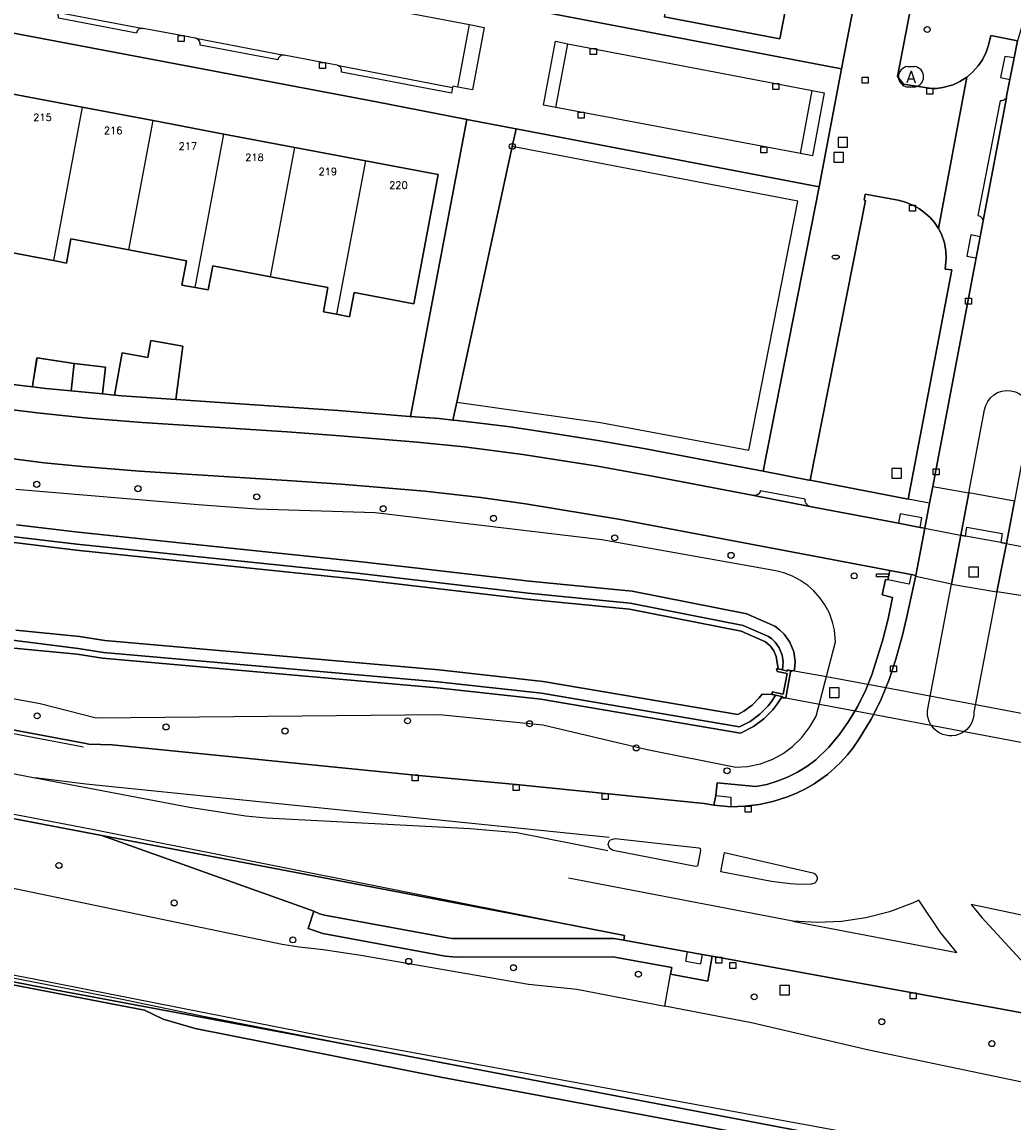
# Model space of a CAD drawing. Header units: metres. Extents: x 108000 to 109000, y 423600 to 424200.
# Tile 31 of 106: x 108302 to 108384, y 423992 to 424083. Entities that reach past the tile are written whole.
import ezdxf

# ---------------------------------------------------------------- set-up
doc = ezdxf.new("R2010")
doc.units = ezdxf.units.M
doc.header["$MEASUREMENT"] = 0
for name, color, linetype in [('afval apart plaats', 10, 'Continuous'), ('bord', 10, 'Continuous'), ('brandkraan _ -put', 10, 'Continuous'), ('Duiker', 10, 'Continuous'), ('Erf', 10, 'Continuous'), ('Fietspad', 10, 'Continuous'), ('grasland overig', 10, 'Continuous'), ('groenvoorziening', 10, 'Continuous'), ('Hek', 10, 'Continuous'), ('Huisnummers', 10, 'Continuous'), ('inspectie- _rioolput', 10, 'Continuous'), ('kolk', 10, 'Continuous'), ('Muur', 10, 'Continuous'), ('oever_ slootkant', 10, 'Continuous'), ('onverhard', 10, 'Continuous'), ('OV-baan', 10, 'Continuous'), ('Overkapping', 10, 'Continuous'), ('pand', 10, 'Continuous'), ('rietland', 10, 'Continuous'), ('rijbaan lokale weg', 10, 'Continuous'), ('spoorbaan', 10, 'Continuous'), ('vegetatieobject', 10, 'Continuous'), ('Voetpad', 10, 'Continuous'), ('waterleidingput', 10, 'Continuous'), ('waterloop_ sloot', 10, 'Continuous'), ('Wegmarkering', 10, 'Continuous'), ('Woonerf', 10, 'Continuous')]:
    doc.layers.add(name, color=color, linetype=linetype)
doc.styles.get("Standard").update_dxf_attribs({"font": 'txt.shx'})

# ---------------------------------------------------------------- blocks, each defined once
blk = doc.blocks.new('138_ACAD_1_FMEBLOCK54')
at = {"layer": 'Erf', "color": 52, "true_color": 0xd2d200}
blk.add_lwpolyline([(63.7315, -72.0625), (65.6015, -72.2875), (65.6405, -72.0345), (65.9765, -69.8685), (69.0755, -70.3505), (71.6815, -70.6425), (71.4315, -72.8775), (72.4445, -72.9745), (73.0695, -69.4625), (75.2125, -69.8435), (75.4655, -68.4175), (78.1285, -68.8915), (77.5345, -73.3395), (91.0715, -74.2625), (96.9895, -74.7395), (97.0525, -74.7445), (97.0905, -74.7475), (101.7685, -50.0095), (101.6955, -49.9955), (101.6475, -49.9865), (94.2515, -48.5425), (39.6315, -38.2025)], dxfattribs=at)
blk = doc.blocks.new('138_ACAD_1_FMEBLOCK84')
at = {"layer": 'grasland overig', "color": 3, "true_color": 0x00f000}
for points in [[(-167.531, 31.169), (-144.923, 26.777), (-120.122, 22.178), (-118.764, 22.792), (-117.604, 22.601), (-115.872, 22.139), (-115.012, 21.203), (-98.799, 17.887), (-68.836, 12.149), (-65.978, 11.831), (-64.824, 12.413), (-63.565, 12.293), (-62.248, 11.855), (-60.29, 10.893), (-58.004, 10.317), (-42.858, 7.244), (-18.962, 2.816), (-16.448, 3.349), (-3.137, 0.778), (-1.584, 0.037), (1.088, -0.735), (21.54, -4.793), (49.518, -10.005)], [(314.89, -59.398), (295.831, -55.687), (291.926, -52.454), (285.612, -51.239), (280.645, -52.884), (219.883, -41.33), (57.622, -10.446), (11.975, -1.734), (-10.919, 2.538), (-39.438, 8.051), (-64.058, 12.757), (-92.04, 18.042), (-110.15, 21.407), (-138.518, 26.79), (-138.551, 26.796), (-139.222, 26.952), (-150.074, 29.017)]]:
    blk.add_lwpolyline(points, dxfattribs=at)
blk = doc.blocks.new('138_ACAD_1_FMEBLOCK105')
at = {"layer": 'groenvoorziening', "color": 3}
blk.add_lwpolyline([(-15.464, -52.127), (-16.98, -60.088), (-16.498, -60.743), (-14.169, -61.092), (-13.728, -61.079), (-13.204, -61.01), (-12.357, -60.772), (-11.796, -60.515), (-11.201, -60.138), (-10.73, -59.74), (-10.259, -59.217), (-9.912, -58.707), (-9.598, -58.076), (-9.401, -57.491), (-9.219, -56.677), (-6.99, -57.108)], dxfattribs=at)

msp = doc.modelspace()

# ---------------------------------------------------------------- linework, layer by layer
at = {"layer": 'afval apart plaats', "color": 32, "true_color": 0xe17500}
for p, q in [((108375.293, 424079.641), (108375.893, 424079.641)), ((108375.293, 424077.941), (108375.893, 424077.941))]:
    msp.add_line(p, q, dxfattribs=at)
for centre, start, end in [((108375.4, 424078.791), 97.15267, 262.84733), ((108375.787, 424078.791), 277.15267, 82.84733)]:
    msp.add_arc(centre, 0.857, start, end, dxfattribs=at)
at = {"layer": 'bord', "color": 30, "true_color": 0xf07a00}
msp.add_lwpolyline([(108372.703, 424037.41), (108373.703, 424037.41), (108373.703, 424037.16), (108372.703, 424037.16), (108372.703, 424037.41)], dxfattribs=at)
at = {"layer": 'brandkraan _ -put', "color": 5}
msp.add_ellipse((108369.32, 424063.773), major_axis=(0.3, 0), ratio=0.583333, dxfattribs=at)
at = {"layer": 'Duiker', "color": 12, "true_color": 0xc30000}
msp.add_lwpolyline([(108365.561, 424029.352), (108365.154, 424027.067), (108370.939, 424026.001), (108384.747, 424023.388), (108389.357, 424022.503), (108391.525, 424022.07), (108391.954, 424024.328), (108388.151, 424025.124), (108373.482, 424027.896), (108368.546, 424028.82), (108365.561, 424029.352)], dxfattribs=at)
at = {"layer": 'Erf', "color": 52, "true_color": 0xd2d200}
for points in [[(108345.3, 424084.12), (108369.81, 424079.44), (108371.376, 424087.659)], [(108365.657, 424087.181), (108364.66, 424081.95), (108355.02, 424083.79)], [(108300.67, 424077.38), (108306.56, 424076.26), (108312.46, 424075.14), (108318.36, 424074.02), (108324.26, 424072.91), (108330.15, 424071.79), (108336.22, 424070.64), (108334.19, 424059.88), (108329.21, 424060.82), (108328.83, 424058.81), (108327.75, 424059.01), (108326.65, 424059.22), (108327.03, 424061.24), (108322.236, 424062.144), (108317.43, 424063.05), (108317.05, 424061.04), (108315.97, 424061.25), (108314.86, 424061.45), (108315.24, 424063.47), (108310.438, 424064.378)], [(108310.438, 424064.378), (108305.62, 424065.29), (108305.24, 424063.28), (108304.16, 424063.48), (108298.266, 424064.605)]]:
    msp.add_lwpolyline(points, dxfattribs=at)
at = {"layer": 'Fietspad', "color": 255}
for points in [[(108299.696, 424047.111), (108303.385, 424046.655), (108306.555, 424046.327), (108311.319, 424045.941), (108323.637, 424045.174), (108328.132, 424044.859), (108335.107, 424044.273), (108339.77, 424043.753), (108343.486, 424043.223), (108351.397, 424041.936), (108367.833, 424038.813), (108373.816, 424037.662), (108375.595, 424037.332), (108376.002, 424037.265), (108376.735, 424041.212), (108376.353, 424041.265), (108374.562, 424041.616), (108367.17, 424043.011), (108362.488, 424043.921), (108354.07, 424045.544), (108349.479, 424046.353), (108343.26, 424047.343), (108338.381, 424047.978), (108334.465, 424048.371), (108328.056, 424048.897), (108323.625, 424049.213), (108311.563, 424049.991), (108307.025, 424050.363), (108303.063, 424050.771), (108299.109, 424051.258)], [(108383.546, 424039.922), (108383.066, 424040.008), (108380.122, 424040.536), (108379.743, 424040.604), (108378.971, 424036.545), (108382.74, 424035.903), (108383.546, 424039.922)]]:
    msp.add_lwpolyline(points, dxfattribs=at)
at = {"layer": 'groenvoorziening', "color": 3}
for p, q in [((108342.381, 424072.99), (108337.762, 424051.686)), ((108355.095, 424001.397), (108355.571, 424004.048))]:
    msp.add_line(p, q, dxfattribs=at)
for points in [[(108337.762, 424051.686), (108337.439, 424050.197), (108337.801, 424050.158), (108338.001, 424050.137), (108339.246, 424050.003), (108342.193, 424049.63), (108345.133, 424049.199), (108349.493, 424048.506), (108353.342, 424047.842), (108363.273, 424045.951), (108367.935, 424069.629), (108342.699, 424074.457), (108342.381, 424072.99)], [(108337.762, 424051.686), (108349.735, 424049.987), (108362.088, 424047.696), (108366.172, 424068.439), (108342.381, 424072.99)], [(108377.886, 424066.145), (108377.55, 424066.644), (108377.205, 424067.04), (108376.803, 424067.412), (108376.287, 424067.791), (108375.729, 424068.103), (108375.707, 424068.112), (108375.136, 424068.345), (108374.519, 424068.513), (108371.776, 424069.011), (108371.681, 424068.518), (108371.791, 424068.502), (108367.192, 424045.208), (108368.331, 424044.986), (108375.342, 424043.617), (108378.984, 424062.714), (108378.432, 424062.773), (108378.511, 424063.677), (108378.491, 424064.278), (108378.372, 424064.955), (108378.12, 424065.686), (108377.886, 424066.145)], [(108286.649, 424027.044), (108306.728, 424023.286), (108307.125, 424023.211), (108309.067, 424023.149), (108334.302, 424020.644), (108342.705, 424019.846), (108358.352, 424018.257), (108359.157, 424018.119), (108359.333, 424018.929), (108359.434, 424019.988), (108362.666, 424019.678), (108363.568, 424019.864), (108364.451, 424020.126), (108365.308, 424020.462), (108366.133, 424020.87), (108366.921, 424021.347), (108367.676, 424021.896), (108368.739, 424022.969), (108369.604, 424023.997), (108370.388, 424025.087), (108371.168, 424026.38), (108371.834, 424027.736), (108372.326, 424028.985), (108373.204, 424031.827), (108373.69, 424033.662), (108374.059, 424035.432), (108373.191, 424035.636), (108373.46, 424036.917), (108373.651, 424036.886), (108373.816, 424037.662), (108367.833, 424038.813), (108351.397, 424041.936), (108343.486, 424043.223), (108339.77, 424043.753), (108335.107, 424044.273), (108328.132, 424044.859), (108323.637, 424045.174), (108311.319, 424045.941), (108306.555, 424046.327), (108303.385, 424046.655), (108299.696, 424047.111)], [(108138.129, 424046.876), (108146.989, 424041.851), (108157.849, 424037.52), (108168.905, 424032.931), (108182.253, 424027.62), (108192.048, 424025.269), (108204.888, 424022.522), (108222.866, 424018.9), (108245.299, 424014.704), (108251.06, 424013.626), (108275.349, 424008.843), (108302.389, 424003.694), (108326.877, 423998.869), (108372.999, 423990.397), (108534.805, 423959.886)], [(108287.111, 424029.513), (108303.048, 424026.609), (108307.714, 424025.405), (108336.306, 424025.673), (108344.925, 424024.835), (108353.616, 424022.779), (108361.003, 424021.287), (108361.983, 424021.359), (108363.049, 424021.588), (108364.071, 424021.971), (108364.933, 424022.44), (108365.727, 424023.019), (108366.51, 424023.777), (108367.175, 424024.642), (108367.687, 424025.554), (108369.308, 424031.721), (108369.218, 424032.703), (108369.06, 424033.375), (108368.788, 424034.116), (108368.423, 424034.815), (108368.031, 424035.384), (108367.508, 424035.975), (108366.991, 424036.433), (108366.342, 424036.88), (108365.729, 424037.2), (108364.991, 424037.478), (108364.32, 424037.641), (108349.84, 424040.221), (108330.962, 424042.477), (108321.064, 424042.787), (108316.217, 424043.157), (108301.045, 424044.423)], [(108301.093, 424041.481), (108306.232, 424040.866), (108315.189, 424039.933), (108329.564, 424038.436), (108334.499, 424037.866), (108343.809, 424036.79), (108349.789, 424036.203), (108352.356, 424035.951), (108361.906, 424034.059), (108362.015, 424034.011), (108364.236, 424033.041), (108364.641, 424032.743), (108365.034, 424032.362), (108365.492, 424031.715), (108365.82, 424030.897), (108365.938, 424030.089), (108365.877, 424029.397), (108365.54, 424029.236), (108365.154, 424027.067), (108364.898, 424027.08), (108364.884, 424027.18), (108364.843, 424027.188), (108364.796, 424027.087), (108364.736, 424027.024), (108364.418, 424026.52), (108364.082, 424026.082), (108363.336, 424025.32), (108362.469, 424024.682), (108361.4, 424024.131), (108344.746, 424026.953), (108336.125, 424027.913), (108308.263, 424030.362), (108306.15, 424030.694), (108300.86, 424031.21)], [(108131.678, 424035.49), (108164.816, 424029.292), (108175.668, 424027.227), (108176.339, 424027.071), (108176.372, 424027.065), (108204.74, 424021.682), (108222.85, 424018.317), (108250.832, 424013.032), (108275.452, 424008.326), (108303.971, 424002.813), (108326.865, 423998.541), (108372.512, 423989.829)], [(108355.571, 424004.048), (108355.678, 424004.621), (108350.742, 424005.488), (108337.769, 424005.486), (108336.801, 424005.566), (108326.614, 424007.452), (108325.373, 424007.859), (108325.844, 424009.297), (108308.197, 424015.594), (108270.916, 424022.724), (108231.619, 424030.404)], [(108225.573, 424025.806), (108239.195, 424022.504), (108268.905, 424016.755), (108284.927, 424014.067), (108287.56, 424014.322), (108290.659, 424013.588), (108292.252, 424012.998), (108323.219, 424006.56), (108324.621, 424006.331), (108326.622, 424006.109), (108329.76, 424005.631), (108343.739, 424003.227), (108347.763, 424002.821), (108355.095, 424001.397)], [(108388.167, 424000.229), (108359.02, 424005.567), (108358.667, 424003.486), (108355.571, 424004.048)], [(108598.719, 423954.111), (108595.156, 423954.385), (108582.669, 423956.823), (108556.924, 423962.007), (108548.501, 423963.677), (108535.174, 423966.32), (108495.785, 423973.438), (108469.057, 423978.33), (108449.566, 423981.897), (108414.761, 423988.894), (108404.762, 423990.904), (108372.085, 423997.741), (108362.311, 423999.995), (108355.095, 424001.397)]]:
    msp.add_lwpolyline(points, dxfattribs=at)
at = {"layer": 'Hek', "color": 30}
msp.add_lwpolyline([(108131.678, 424035.49), (108164.816, 424029.292), (108189.919, 424024.514), (108200.099, 424022.605), (108235.564, 424015.911), (108263.457, 424010.712), (108279.325, 424007.629), (108296.48, 424004.451), (108299.059, 424004.072), (108309.879, 424001.971), (108316.654, 424000.555), (108336.438, 423996.708), (108407.991, 423983.114)], dxfattribs=at)
at = {"layer": 'inspectie- _rioolput', "color": 30}
for p, q in [((108370.311, 424073.742), (108369.511, 424073.742)), ((108369.511, 424073.742), (108369.511, 424072.942)), ((108370.311, 424072.942), (108370.311, 424073.742)), ((108369.511, 424072.942), (108370.311, 424072.942)), ((108369.961, 424072.49), (108369.161, 424072.49)), ((108369.161, 424072.49), (108369.161, 424071.69)), ((108369.961, 424071.69), (108369.961, 424072.49)), ((108369.161, 424071.69), (108369.961, 424071.69)), ((108374.8, 424046.161), (108374, 424046.161)), ((108374, 424046.161), (108374, 424045.361)), ((108374.8, 424045.361), (108374.8, 424046.161)), ((108374, 424045.361), (108374.8, 424045.361)), ((108381.204, 424037.947), (108380.404, 424037.947)), ((108380.404, 424037.947), (108380.404, 424037.147)), ((108381.204, 424037.147), (108381.204, 424037.947)), ((108380.404, 424037.147), (108381.204, 424037.147)), ((108369.602, 424027.893), (108368.802, 424027.893)), ((108368.802, 424027.893), (108368.802, 424027.093)), ((108369.602, 424027.093), (108369.602, 424027.893)), ((108368.802, 424027.093), (108369.602, 424027.093)), ((108365.468, 424003.123), (108364.668, 424003.123)), ((108364.668, 424003.123), (108364.668, 424002.323)), ((108365.468, 424002.323), (108365.468, 424003.123)), ((108364.668, 424002.323), (108365.468, 424002.323))]:
    msp.add_line(p, q, dxfattribs=at)
at = {"layer": 'kolk', "color": 30, "true_color": 0xf07a00}
for p, q in [((108314.541, 424081.727), (108314.541, 424082.227)), ((108314.541, 424082.227), (108315.041, 424082.227)), ((108315.041, 424082.227), (108315.041, 424081.727)), ((108315.041, 424081.727), (108314.541, 424081.727)), ((108348.881, 424080.634), (108348.881, 424081.134)), ((108348.881, 424081.134), (108349.381, 424081.134)), ((108349.381, 424081.134), (108349.381, 424080.634)), ((108349.381, 424080.634), (108348.881, 424080.634)), ((108326.334, 424079.487), (108326.334, 424079.987)), ((108326.334, 424079.987), (108326.834, 424079.987)), ((108326.834, 424079.487), (108326.334, 424079.487)), ((108326.834, 424079.987), (108326.834, 424079.487)), ((108364.079, 424077.731), (108364.079, 424078.231)), ((108364.079, 424078.231), (108364.579, 424078.231)), ((108364.579, 424078.231), (108364.579, 424077.731)), ((108364.579, 424077.731), (108364.079, 424077.731)), ((108376.896, 424077.336), (108376.896, 424077.836)), ((108376.896, 424077.836), (108377.396, 424077.836)), ((108377.396, 424077.336), (108376.896, 424077.336)), ((108377.396, 424077.836), (108377.396, 424077.336)), ((108347.872, 424075.341), (108347.872, 424075.841)), ((108347.872, 424075.841), (108348.372, 424075.841)), ((108348.372, 424075.841), (108348.372, 424075.341)), ((108348.372, 424075.341), (108347.872, 424075.341)), ((108363.085, 424072.469), (108363.085, 424072.969)), ((108363.085, 424072.969), (108363.585, 424072.969)), ((108363.585, 424072.969), (108363.585, 424072.469)), ((108363.585, 424072.469), (108363.085, 424072.469)), ((108375.457, 424067.612), (108375.457, 424068.112)), ((108375.457, 424068.112), (108375.957, 424068.112)), ((108375.957, 424068.112), (108375.957, 424067.612)), ((108375.957, 424067.612), (108375.457, 424067.612)), ((108380.127, 424059.858), (108380.127, 424060.358)), ((108380.127, 424060.358), (108380.627, 424060.358)), ((108380.627, 424059.858), (108380.127, 424059.858)), ((108380.627, 424060.358), (108380.627, 424059.858)), ((108377.448, 424045.636), (108377.448, 424046.136)), ((108377.448, 424046.136), (108377.948, 424046.136)), ((108377.948, 424046.136), (108377.948, 424045.636)), ((108377.948, 424045.636), (108377.448, 424045.636)), ((108373.885, 424029.236), (108373.885, 424029.736)), ((108373.885, 424029.736), (108374.385, 424029.736)), ((108374.385, 424029.736), (108374.385, 424029.236)), ((108374.385, 424029.236), (108373.885, 424029.236)), ((108334.052, 424020.153), (108334.052, 424020.653)), ((108334.052, 424020.653), (108334.552, 424020.653)), ((108334.552, 424020.653), (108334.552, 424020.153)), ((108334.552, 424020.153), (108334.052, 424020.153)), ((108342.442, 424019.351), (108342.442, 424019.851)), ((108342.442, 424019.851), (108342.942, 424019.851)), ((108342.942, 424019.851), (108342.942, 424019.351)), ((108342.942, 424019.351), (108342.442, 424019.351)), ((108349.879, 424018.595), (108349.879, 424019.095)), ((108349.879, 424019.095), (108350.379, 424019.095)), ((108350.379, 424019.095), (108350.379, 424018.595)), ((108350.379, 424018.595), (108349.879, 424018.595)), ((108361.782, 424017.561), (108361.782, 424018.061)), ((108361.782, 424018.061), (108362.282, 424018.061)), ((108362.282, 424018.061), (108362.282, 424017.561)), ((108362.282, 424017.561), (108361.782, 424017.561)), ((108359.326, 424004.965), (108359.326, 424005.465)), ((108359.326, 424005.465), (108359.826, 424005.465)), ((108359.826, 424004.965), (108359.326, 424004.965)), ((108359.826, 424005.465), (108359.826, 424004.965)), ((108375.507, 424002.002), (108375.507, 424002.502)), ((108375.507, 424002.502), (108376.007, 424002.502)), ((108376.007, 424002.502), (108376.007, 424002.002)), ((108376.007, 424002.002), (108375.507, 424002.002))]:
    msp.add_line(p, q, dxfattribs=at)
at = {"layer": 'Muur', "color": 12, "true_color": 0xd20000}
msp.add_lwpolyline([(108365.54, 424029.236), (108365.561, 424029.352), (108365.309, 424029.394), (108365.292, 424029.302), (108364.873, 424029.394), (108364.512, 424029.473), (108364.399, 424029.498), (108364.439, 424029.262), (108365.262, 424029.103), (108364.934, 424027.382), (108364.021, 424027.569), (108364.037, 424027.345), (108364.314, 424027.291), (108364.843, 424027.188), (108364.884, 424027.18), (108364.898, 424027.08), (108365.154, 424027.067), (108365.54, 424029.236)], dxfattribs=at)
at = {"layer": 'oever_ slootkant', "color": 92, "true_color": 0x00c300}
for points in [[(108300.954, 424040.491), (108306.121, 424039.872), (108329.455, 424037.442), (108343.703, 424035.796), (108352.21, 424034.961), (108361.605, 424033.099), (108363.733, 424032.169), (108363.994, 424031.977), (108364.272, 424031.708), (108364.608, 424031.233), (108364.848, 424030.635), (108364.932, 424030.06), (108364.873, 424029.394), (108365.292, 424029.302), (108365.309, 424029.394), (108365.561, 424029.352), (108365.54, 424029.236), (108365.877, 424029.397), (108365.938, 424030.089), (108365.82, 424030.897), (108365.492, 424031.715), (108365.034, 424032.362), (108364.641, 424032.743), (108364.236, 424033.041), (108362.015, 424034.011), (108361.906, 424034.059), (108352.356, 424035.951), (108349.789, 424036.203), (108343.809, 424036.79), (108334.499, 424037.866), (108329.564, 424038.436), (108315.189, 424039.933), (108306.232, 424040.866), (108301.093, 424041.481)], [(108364.082, 424026.082), (108364.418, 424026.52), (108364.736, 424027.024), (108364.796, 424027.087), (108364.843, 424027.188), (108364.314, 424027.291), (108364.007, 424026.806), (108363.704, 424026.41), (108363.007, 424025.699), (108362.205, 424025.108), (108361.319, 424024.652), (108344.816, 424027.448), (108336.175, 424028.411), (108308.324, 424030.859), (108306.213, 424031.19), (108292.629, 424032.9)], [(108300.86, 424031.21), (108306.15, 424030.694), (108308.263, 424030.362), (108336.125, 424027.913), (108344.746, 424026.953), (108361.4, 424024.131), (108362.469, 424024.682), (108363.336, 424025.32), (108364.082, 424026.082)]]:
    msp.add_lwpolyline(points, dxfattribs=at)
at = {"layer": 'onverhard', "color": 255}
msp.add_lwpolyline([(108342.381, 424072.99), (108342.699, 424074.457), (108342.655, 424074.465), (108342.395, 424074.515), (108338.587, 424075.243), (108333.909, 424050.505), (108336.292, 424050.32), (108337.439, 424050.197), (108337.762, 424051.686), (108342.381, 424072.99)], dxfattribs=at)
at = {"layer": 'OV-baan', "color": 254, "true_color": 0xe1e1e1}
msp.add_lwpolyline([(108308.197, 424015.594), (108325.844, 424009.297), (108326.312, 424009.088), (108326.734, 424008.967), (108337.008, 424007.071), (108337.367, 424007.031), (108350.839, 424007.038), (108351.669, 424006.887), (108351.738, 424007.265), (108346.334, 424008.341), (108308.197, 424015.594)], dxfattribs=at)
at = {"layer": 'Overkapping', "color": 12, "true_color": 0xe10000}
msp.add_lwpolyline([(108302.42, 424052.965), (108303.54, 424052.83), (108305.639, 424052.627), (108305.894, 424054.902), (108302.795, 424055.384), (108302.459, 424053.218), (108302.42, 424052.965)], dxfattribs=at)
at = {"layer": 'pand', "color": 1}
for p, q in [((108306.56, 424076.26), (108300.67, 424077.38)), ((108306.56, 424076.26), (108304.16, 424063.48)), ((108312.46, 424075.14), (108306.56, 424076.26)), ((108310.438, 424064.378), (108312.46, 424075.14)), ((108318.36, 424074.02), (108312.46, 424075.14)), ((108315.97, 424061.25), (108318.36, 424074.02)), ((108324.26, 424072.91), (108318.36, 424074.02)), ((108322.236, 424062.144), (108324.26, 424072.91)), ((108330.15, 424071.79), (108324.26, 424072.91)), ((108330.15, 424071.79), (108327.75, 424059.01))]:
    msp.add_line(p, q, dxfattribs=at)
for points in [[(108356.02, 424089.03), (108355.02, 424083.79), (108364.66, 424081.95), (108365.657, 424087.181)], [(108327.75, 424059.01), (108328.83, 424058.81), (108329.21, 424060.82), (108334.19, 424059.88), (108336.22, 424070.64), (108330.15, 424071.79)], [(108298.643, 424066.609), (108298.266, 424064.605), (108304.16, 424063.48)], [(108304.16, 424063.48), (108305.24, 424063.28), (108305.62, 424065.29), (108310.438, 424064.378)], [(108310.438, 424064.378), (108315.24, 424063.47), (108314.86, 424061.45), (108315.97, 424061.25)], [(108315.97, 424061.25), (108317.05, 424061.04), (108317.43, 424063.05), (108322.236, 424062.144)], [(108322.236, 424062.144), (108327.03, 424061.24), (108326.65, 424059.22), (108327.75, 424059.01)], [(108309.86, 424052.22), (108314.353, 424051.913), (108314.947, 424056.361), (108312.284, 424056.835), (108312.031, 424055.409), (108309.888, 424055.79), (108309.263, 424052.278), (108309.86, 424052.22)], [(108308.25, 424052.375), (108308.5, 424054.61), (108305.894, 424054.902), (108305.639, 424052.627), (108308.25, 424052.375)]]:
    msp.add_lwpolyline(points, dxfattribs=at)
at = {"layer": 'rietland', "color": 92, "true_color": 0x00d200}
for points in [[(108364.512, 424029.473), (108364.873, 424029.394), (108364.932, 424030.06), (108364.848, 424030.635), (108364.608, 424031.233), (108364.272, 424031.708), (108363.994, 424031.977), (108363.733, 424032.169), (108361.605, 424033.099), (108352.21, 424034.961), (108343.703, 424035.796), (108329.455, 424037.442), (108306.121, 424039.872), (108300.954, 424040.491), (108296.726, 424041.176), (108290.165, 424042.09), (108281.348, 424043.459), (108272.556, 424044.985), (108263.794, 424046.669), (108261.297, 424047.36), (108222.435, 424054.744)], [(108222.332, 424054.255), (108261.183, 424046.873), (108263.68, 424046.182), (108272.466, 424044.493), (108281.267, 424042.966), (108290.092, 424041.595), (108296.652, 424040.682), (108300.884, 424039.996), (108306.065, 424039.375), (108329.4, 424036.945), (108343.65, 424035.299), (108352.137, 424034.466), (108361.455, 424032.619), (108363.482, 424031.733), (108363.891, 424031.381), (108364.166, 424030.992), (108364.362, 424030.504), (108364.512, 424029.473)], [(108292.629, 424032.9), (108306.213, 424031.19), (108308.324, 424030.859), (108336.175, 424028.411), (108344.816, 424027.448), (108361.319, 424024.652), (108362.205, 424025.108), (108363.007, 424025.699), (108363.704, 424026.41), (108364.007, 424026.806), (108364.314, 424027.291), (108364.037, 424027.345), (108363.186, 424027.378), (108362.947, 424027.066), (108362.349, 424026.456), (108361.676, 424025.961), (108361.158, 424025.694), (108344.955, 424028.439), (108336.274, 424029.406), (108308.445, 424031.852), (108306.339, 424032.182), (108301.028, 424032.701)]]:
    msp.add_lwpolyline(points, dxfattribs=at)
at = {"layer": 'rijbaan lokale weg', "color": 255}
msp.add_line((108377.413, 424044.681), (108380.41, 424044.135), dxfattribs=at)
for points in [[(108407.194, 424193.51), (108400.884, 424160.478), (108398.028, 424145.312), (108388.815, 424096.864), (108387.296, 424088.709), (108387.026, 424087.726), (108386.705, 424086.87), (108385.026, 424083.46), (108384.782, 424082.891), (108384.464, 424081.799), (108384.17, 424080.381), (108383.833, 424078.552), (108383.552, 424077.187), (108383.535, 424077.047), (108381.573, 424066.666), (108381.36, 424065.476), (108381.008, 424063.711), (108377.698, 424046.136), (108377.413, 424044.681)], [(108371.376, 424087.659), (108369.81, 424079.44), (108367.935, 424069.629), (108363.273, 424045.951), (108367.093, 424045.195), (108367.192, 424045.208), (108371.791, 424068.502), (108371.681, 424068.518), (108371.776, 424069.011), (108374.519, 424068.513), (108375.136, 424068.345), (108375.707, 424068.112), (108375.729, 424068.103), (108376.287, 424067.791), (108376.803, 424067.412), (108377.205, 424067.04), (108377.55, 424066.644), (108377.886, 424066.145), (108380.253, 424078.769), (108379.658, 424078.392), (108379.097, 424078.135), (108378.25, 424077.897), (108377.726, 424077.828), (108377.285, 424077.815), (108374.956, 424078.164), (108374.474, 424078.819), (108375.99, 424086.78)], [(108377.413, 424044.681), (108377.139, 424043.28), (108376.735, 424041.212), (108376.002, 424037.265), (108375.217, 424033.708), (108374.868, 424032.279), (108374.315, 424030.296), (108373.765, 424028.588), (108373.045, 424026.824), (108372.272, 424025.293), (108371.281, 424023.666), (108370.735, 424022.885), (108370.295, 424022.326), (108369.745, 424021.713), (108369.254, 424021.233), (108368.63, 424020.695), (108367.511, 424019.901), (108366.798, 424019.488), (108366.058, 424019.127), (108365.294, 424018.818), (108364.088, 424018.443), (108362.933, 424018.194), (108361.76, 424018.047), (108360.579, 424018), (108359.157, 424018.119), (108358.352, 424018.257), (108342.705, 424019.846), (108334.302, 424020.644), (108309.067, 424023.149), (108307.125, 424023.211), (108306.728, 424023.286), (108286.649, 424027.044)], [(108176.851, 424043.655), (108183.236, 424041.555), (108186.624, 424040.509), (108193.217, 424038.608), (108198.982, 424037.112), (108204.785, 424035.771), (108210.622, 424034.587), (108215.047, 424033.797), (108227.189, 424031.309), (108231.619, 424030.404), (108270.916, 424022.724), (108308.197, 424015.594), (108346.334, 424008.341), (108351.738, 424007.265), (108351.669, 424006.887), (108356.984, 424005.921), (108358.197, 424005.707), (108359.02, 424005.567), (108388.167, 424000.229)], [(108350.516, 424014.511), (108350.374, 424014.863), (108350.458, 424015.128), (108350.571, 424015.245), (108350.946, 424015.342), (108357.915, 424014.583), (108358.037, 424014.522), (108358.07, 424014.367), (108357.798, 424013.057), (108357.632, 424013.019), (108350.784, 424014.363), (108350.516, 424014.511)], [(108360.069, 424014.202), (108367.415, 424012.504), (108367.545, 424012.451), (108367.653, 424012.364), (108367.777, 424012.117), (108367.781, 424011.978), (108367.675, 424011.724), (108367.572, 424011.629), (108367.31, 424011.544), (108366.32, 424011.534), (108365.53, 424011.571), (108363.962, 424011.764), (108359.755, 424012.589), (108360.069, 424014.202)]]:
    msp.add_lwpolyline(points, dxfattribs=at)
for points in [[(108380.41, 424044.135), (108381.714, 424051.042, -0.996169), (108385.523, 424050.454), (108384.207, 424043.443)], [(108384.207, 424043.443), (108383.546, 424039.922), (108382.74, 424035.903), (108380.826, 424025.888, -1.102703), (108376.987, 424026.167), (108378.971, 424036.545), (108379.743, 424040.604), (108380.41, 424044.135)]]:
    msp.add_lwpolyline(points, format="xyb", dxfattribs=at)
at = {"layer": 'spoorbaan', "color": 255}
msp.add_lwpolyline([(108364.408, 423990.27), (108336.43, 423995.482), (108315.978, 423999.54), (108313.306, 424000.312), (108311.753, 424001.053), (108298.442, 424003.624), (108295.928, 424003.091), (108272.032, 424007.519), (108256.886, 424010.592), (108254.6, 424011.168), (108252.642, 424012.13), (108251.325, 424012.568), (108250.066, 424012.688), (108248.912, 424012.106), (108246.054, 424012.424), (108216.091, 424018.162), (108199.878, 424021.478), (108199.018, 424022.414), (108197.286, 424022.876), (108196.126, 424023.067), (108194.768, 424022.453), (108169.967, 424027.052), (108147.359, 424031.444)], dxfattribs=at)
at = {"layer": 'vegetatieobject', "color": 3}
for centre in [(108376.941, 424082.729), (108342.381, 424072.99), (108302.772, 424044.851), (108311.206, 424044.49), (108321.093, 424043.807), (108331.63, 424042.822), (108340.82, 424042.015), (108350.912, 424040.392), (108360.604, 424038.931), (108370.859, 424037.227), (108302.807, 424025.57), (108333.656, 424025.154), (108343.815, 424024.917), (108313.544, 424024.643), (108323.453, 424024.305), (108352.699, 424022.9), (108360.268, 424020.995), (108304.62, 424013.109), (108314.224, 424009.987), (108324.104, 424006.912), (108333.757, 424005.12), (108342.477, 424004.598), (108352.88, 424004.056), (108362.53, 424002.167), (108373.158, 424000.098), (108382.322, 423998.27)]:
    msp.add_circle(centre, 0.25, dxfattribs=at)
at = {"layer": 'Voetpad', "color": 255}
for p, q in [((108383.833, 424078.552), (108384.17, 424080.381)), ((108381.573, 424066.666), (108383.535, 424077.047)), ((108381.36, 424065.476), (108381.573, 424066.666)), ((108381.008, 424063.711), (108381.36, 424065.476)), ((108362.488, 424043.921), (108367.17, 424043.011)), ((108377.139, 424043.28), (108375.342, 424043.617)), ((108367.17, 424043.011), (108374.562, 424041.616)), ((108374.562, 424041.616), (108376.353, 424041.265))]:
    msp.add_line(p, q, dxfattribs=at)
for points in [[(108384.17, 424080.381), (108384.464, 424081.799), (108382.235, 424082.23), (108382.053, 424081.416), (108381.856, 424080.831), (108381.542, 424080.2), (108381.195, 424079.69), (108380.724, 424079.167), (108380.253, 424078.769), (108377.886, 424066.145), (108378.12, 424065.686), (108378.372, 424064.955), (108378.491, 424064.278), (108378.511, 424063.677), (108378.432, 424062.773), (108378.984, 424062.714), (108375.342, 424043.617)], [(108384.17, 424080.381), (108383.402, 424080.486), (108383.055, 424078.719), (108383.833, 424078.552)], [(108383.535, 424077.047), (108383.552, 424077.187), (108383.833, 424078.552)], [(108383.535, 424077.047), (108383.432, 424076.917), (108383.3, 424076.824), (108383.17, 424076.787), (108383.009, 424076.794), (108381.158, 424067.232), (108381.358, 424067.172), (108381.498, 424067.047), (108381.581, 424066.849), (108381.573, 424066.666)], [(108381.36, 424065.476), (108380.567, 424065.636), (108380.228, 424063.855), (108381.008, 424063.711)], [(108224.043, 424065.285), (108232.894, 424063.464), (108257.459, 424058.781), (108283.147, 424053.92), (108289.079, 424052.835), (108291.989, 424052.343), (108296.362, 424051.653), (108299.109, 424051.258), (108303.063, 424050.771), (108307.025, 424050.363), (108311.563, 424049.991), (108323.625, 424049.213), (108328.056, 424048.897), (108334.465, 424048.371), (108338.381, 424047.978), (108343.26, 424047.343), (108349.479, 424046.353), (108354.07, 424045.544), (108362.488, 424043.921)], [(108377.139, 424043.28), (108377.413, 424044.681), (108377.698, 424046.136), (108381.008, 424063.711)], [(108375.342, 424043.617), (108368.331, 424044.986), (108367.192, 424045.208), (108367.093, 424045.195), (108363.273, 424045.951), (108353.342, 424047.842), (108349.493, 424048.506), (108345.133, 424049.199), (108342.193, 424049.63), (108339.246, 424050.003), (108338.001, 424050.137), (108337.801, 424050.158), (108337.439, 424050.197), (108336.292, 424050.32), (108333.909, 424050.505), (108333.871, 424050.508), (108333.808, 424050.513), (108327.89, 424050.99), (108314.353, 424051.913), (108309.86, 424052.22), (108309.263, 424052.278), (108308.25, 424052.375), (108305.639, 424052.627), (108303.54, 424052.83), (108302.42, 424052.965), (108300.55, 424053.19)], [(108367.17, 424043.011), (108366.993, 424043.095), (108366.855, 424043.242), (108366.783, 424043.431), (108366.781, 424043.604), (108363.031, 424044.321), (108362.987, 424044.171), (108362.909, 424044.06), (108362.779, 424043.963), (108362.65, 424043.92), (108362.488, 424043.921)], [(108384.207, 424043.443), (108380.41, 424044.135), (108379.743, 424040.604), (108380.122, 424040.536), (108380.231, 424041.281), (108383.195, 424040.76), (108383.066, 424040.008), (108383.546, 424039.922), (108384.207, 424043.443)], [(108376.353, 424041.265), (108376.735, 424041.212), (108377.139, 424043.28)], [(108376.353, 424041.265), (108376.485, 424042.074), (108374.692, 424042.393), (108374.562, 424041.616)], [(108373.651, 424036.886), (108373.46, 424036.917), (108373.191, 424035.636), (108374.059, 424035.432), (108373.69, 424033.662), (108373.204, 424031.827), (108372.326, 424028.985), (108371.834, 424027.736), (108371.168, 424026.38), (108370.388, 424025.087), (108369.604, 424023.997), (108368.739, 424022.969), (108367.676, 424021.896), (108366.921, 424021.347), (108366.133, 424020.87), (108365.308, 424020.462), (108364.451, 424020.126), (108363.568, 424019.864), (108362.666, 424019.678), (108359.434, 424019.988), (108359.333, 424018.929), (108359.157, 424018.119), (108360.579, 424018), (108361.76, 424018.047), (108362.933, 424018.194), (108364.088, 424018.443), (108365.294, 424018.818), (108366.058, 424019.127), (108366.798, 424019.488), (108367.511, 424019.901), (108368.63, 424020.695), (108369.254, 424021.233), (108369.745, 424021.713), (108370.295, 424022.326), (108370.735, 424022.885), (108371.281, 424023.666), (108372.272, 424025.293), (108373.045, 424026.824), (108373.765, 424028.588), (108374.315, 424030.296), (108374.868, 424032.279), (108375.217, 424033.708), (108376.002, 424037.265), (108375.595, 424037.332)], [(108375.595, 424037.332), (108373.816, 424037.662), (108373.651, 424036.886)], [(108375.595, 424037.332), (108375.43, 424036.544), (108373.651, 424036.886)], [(108356.984, 424005.921), (108351.669, 424006.887), (108350.839, 424007.038), (108337.367, 424007.031), (108337.008, 424007.071), (108326.734, 424008.967), (108326.312, 424009.088), (108325.844, 424009.297), (108325.373, 424007.859), (108326.614, 424007.452), (108336.801, 424005.566), (108337.769, 424005.486), (108350.742, 424005.488), (108355.678, 424004.621), (108355.571, 424004.048), (108358.667, 424003.486), (108359.02, 424005.567), (108358.197, 424005.707), (108356.984, 424005.921)]]:
    msp.add_lwpolyline(points, dxfattribs=at)
at = {"layer": 'waterleidingput', "color": 254, "true_color": 0xd2d2d2}
for p, q in [((108371.52, 424078.261), (108371.52, 424078.761)), ((108371.52, 424078.761), (108372.02, 424078.761)), ((108372.02, 424078.261), (108371.52, 424078.261)), ((108372.02, 424078.761), (108372.02, 424078.261)), ((108360.491, 424004.528), (108360.491, 424005.028)), ((108360.491, 424005.028), (108360.991, 424005.028)), ((108360.991, 424005.028), (108360.991, 424004.528)), ((108360.991, 424004.528), (108360.491, 424004.528))]:
    msp.add_line(p, q, dxfattribs=at)
at = {"layer": 'waterloop_ sloot', "color": 5}
msp.add_lwpolyline([(108301.028, 424032.701), (108306.339, 424032.182), (108308.445, 424031.852), (108336.274, 424029.406), (108344.955, 424028.439), (108361.158, 424025.694), (108361.676, 424025.961), (108362.349, 424026.456), (108362.947, 424027.066), (108363.186, 424027.378), (108364.037, 424027.345), (108364.021, 424027.569), (108364.934, 424027.382), (108365.262, 424029.103), (108364.439, 424029.262), (108364.399, 424029.498), (108364.512, 424029.473), (108364.362, 424030.504), (108364.166, 424030.992), (108363.891, 424031.381), (108363.482, 424031.733), (108361.455, 424032.619), (108352.137, 424034.466), (108343.65, 424035.299), (108329.4, 424036.945), (108306.065, 424039.375), (108300.884, 424039.996)], dxfattribs=at)
at = {"layer": 'Wegmarkering', "color": 255}
for p, q in [((108376.735, 424041.212), (108380.122, 424040.536)), ((108383.066, 424040.008), (108386.563, 424039.347)), ((108378.971, 424036.545), (108375.984, 424037.183)), ((108385.812, 424035.418), (108382.74, 424035.903)), ((108359.333, 424018.929), (108360.594, 424018.789)), ((108360.594, 424018.789), (108360.579, 424018)), ((108356.842, 424005.152), (108356.984, 424005.921)), ((108356.842, 424005.152), (108358.048, 424004.931)), ((108358.197, 424005.707), (108358.048, 424004.931))]:
    msp.add_line(p, q, dxfattribs=at)
for points in [[(108147.748, 424069.781), (108151.529, 424067.656), (108153.39, 424066.542), (108155.23, 424065.393), (108160.462, 424062.297), (108165.436, 424059.42), (108168.117, 424057.902), (108170.648, 424056.516), (108175.767, 424053.85), (108181.55, 424050.979), (108183.789, 424049.905), (108185.4, 424049.185), (108188.669, 424047.856), (108190.243, 424047.278), (108196.246, 424045.392), (108202.245, 424043.654), (108205.261, 424042.842), (108208.287, 424042.07), (108213.015, 424040.944), (108229.047, 424037.774), (108306.673, 424022.993)], [(108351.738, 424007.265), (108346.334, 424008.341), (108307.398, 424016.094), (108270.931, 424023.108), (108257.162, 424025.708), (108231.781, 424030.61), (108231.532, 424030.294), (108221.219, 424032.703), (108211.878, 424034.559), (108207.009, 424035.585), (108202.148, 424036.651), (108197.693, 424037.758), (108194.305, 424038.647), (108184.787, 424041.314), (108182, 424042.157), (108176.462, 424043.957), (108170.976, 424045.91), (108168.254, 424046.942), (108164.093, 424048.603), (108157.27, 424051.419), (108150.511, 424054.381), (108147.155, 424055.917)], [(108275.459, 424025.498), (108278.596, 424025.047), (108302.638, 424020.418)], [(108350.452, 424015.437), (108306.858, 424019.869), (108302.638, 424020.418), (108315.502, 424017.967), (108320.173, 424017.231), (108321.912, 424017.083), (108338.886, 424016.177), (108342.756, 424015.846), (108350.342, 424014.366)], [(108365.743, 424008.477), (108379.404, 424005.852), (108378.051, 424007.52), (108376.229, 424010.214), (108375.701, 424009.975), (108373.794, 424009.26), (108371.823, 424008.748), (108369.81, 424008.446), (108367.775, 424008.355), (108365.743, 424008.477), (108365.743, 424008.477), (108365.743, 424008.477), (108365.743, 424008.477), (108365.743, 424008.477), (108365.743, 424008.477), (108365.743, 424008.477), (108365.743, 424008.477), (108347.073, 424012.053)], [(108389.274, 424007.908), (108389.274, 424008.025), (108380.613, 424009.854), (108381.485, 424008.772), (108385.312, 424004.604), (108388.197, 424004.067), (108388.279, 424004.191)]]:
    msp.add_lwpolyline(points, dxfattribs=at)
at = {"layer": 'Woonerf', "color": 52, "true_color": 0xd2d200}
for p, q in [((108304.344, 424084.209), (108311.637, 424082.824)), ((108337.836, 424077.94), (108338.806, 424083.134)), ((108316.035, 424081.996), (108323.375, 424080.599)), ((108346.013, 424076.239), (108347.003, 424081.54)), ((108347.003, 424081.54), (108367.353, 424077.654)), ((108327.786, 424079.758), (108337.412, 424077.911)), ((108366.376, 424072.395), (108367.353, 424077.654)), ((108366.376, 424072.395), (108346.013, 424076.239))]:
    msp.add_line(p, q, dxfattribs=at)
for points in [[(108281.222, 424094.095), (108296.614, 424091.13), (108338.806, 424083.134)], [(108266.218, 424091.942), (108276.99, 424089.9), (108276.45, 424087.05), (108331.07, 424076.71), (108338.466, 424075.266), (108338.514, 424075.257), (108338.587, 424075.243), (108342.395, 424074.515), (108342.655, 424074.465), (108342.699, 424074.457), (108367.935, 424069.629), (108369.81, 424079.44), (108345.3, 424084.12)], [(108311.637, 424082.824), (108311.448, 424082.824), (108311.271, 424082.748), (108311.139, 424082.608), (108311.072, 424082.428), (108304.574, 424083.673), (108304.587, 424083.829), (108304.544, 424083.984), (108304.344, 424084.209)], [(108316.035, 424081.996), (108315.977, 424082.003), (108314.791, 424082.227), (108311.637, 424082.824)], [(108338.806, 424083.134), (108340.043, 424082.9), (108339.068, 424077.702), (108337.836, 424077.94)], [(108323.375, 424080.599), (108323.186, 424080.579), (108323.042, 424080.503), (108322.919, 424080.359), (108322.867, 424080.204), (108316.386, 424081.428), (108316.381, 424081.605), (108316.32, 424081.765), (108316.209, 424081.896), (108316.035, 424081.996)], [(108346.013, 424076.239), (108344.981, 424076.434), (108345.976, 424081.745), (108347.003, 424081.54)], [(108327.786, 424079.758), (108326.584, 424079.987), (108323.375, 424080.599)], [(108337.412, 424077.911), (108337.31, 424077.433), (108328.163, 424079.171), (108328.169, 424079.371), (108328.098, 424079.551), (108327.961, 424079.687), (108327.786, 424079.758)], [(108337.836, 424077.94), (108337.435, 424078.018), (108337.412, 424077.911)], [(108367.353, 424077.654), (108368.364, 424077.462), (108367.394, 424072.203), (108366.376, 424072.395)]]:
    msp.add_lwpolyline(points, dxfattribs=at)

# ---------------------------------------------------------------- block references
at = {"layer": 'Erf', "color": 52, "true_color": 0xd2d200}
msp.add_blockref('138_ACAD_1_FMEBLOCK54', (108236.818, 424125.253), dxfattribs=at)
at = {"layer": 'grasland overig', "color": 3, "true_color": 0x00f000}
msp.add_blockref('138_ACAD_1_FMEBLOCK84', (108314.89, 424000.275), dxfattribs=at)
at = {"layer": 'groenvoorziening', "color": 3}
msp.add_blockref('138_ACAD_1_FMEBLOCK105', (108391.454, 424138.907), dxfattribs=at)

# ---------------------------------------------------------------- texts
at = {"layer": 'afval apart plaats', "color": 32, "true_color": 0xe17500}
msp.add_text('A', height=1, dxfattribs=at).set_placement((108375.208, 424078.291))
at = {"layer": 'Huisnummers', "color": 255}
for s, p in [('215', (108302.485, 424075.117)), ('216', (108308.362, 424074.024)), ('217', (108314.594, 424072.718)), ('218', (108320.138, 424071.787)), ('219', (108326.243, 424070.598)), ('220', (108332.126, 424069.467))]:
    msp.add_text(s, height=0.6, dxfattribs=at).set_placement(p)

doc.saveas('drawing.dxf')
